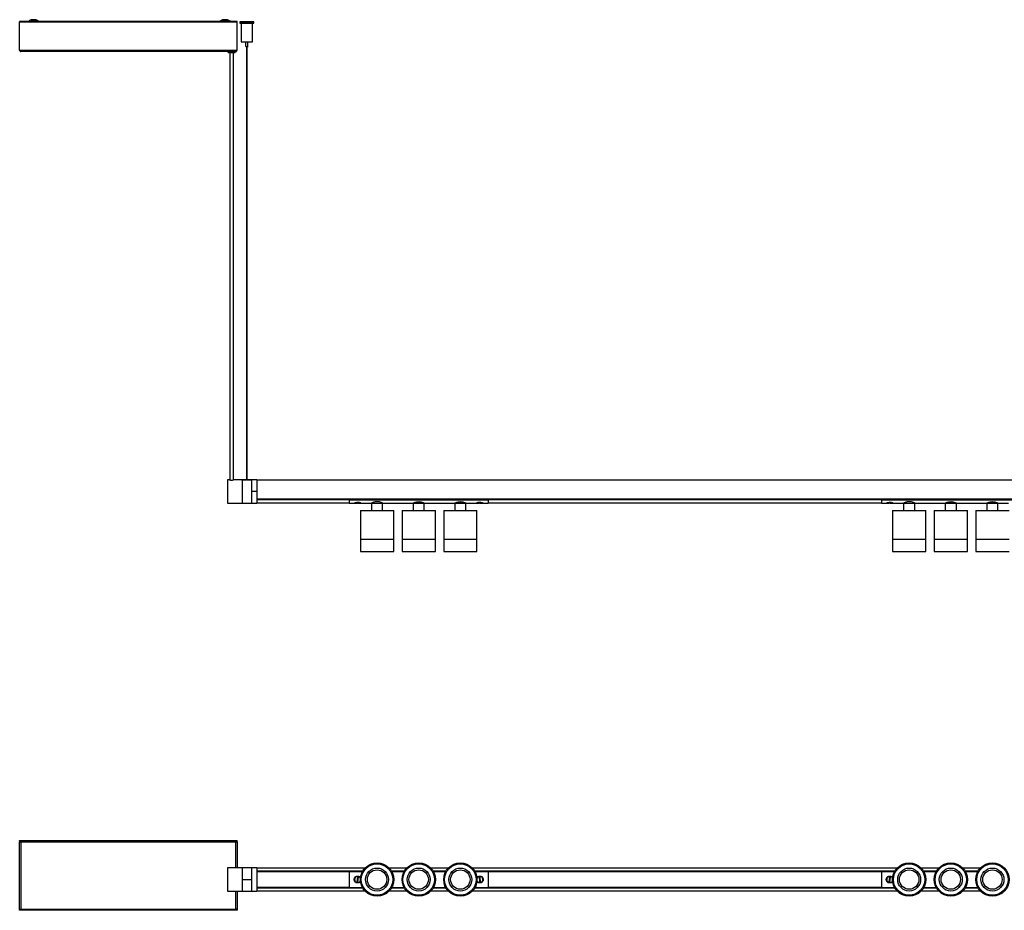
# Model space of a CAD drawing. Header units: millimetres. Extents: x 451 to 2617, y 609 to 1571.
# Tile 1 of 2: x 451 to 1515, y 609 to 1571. Entities that reach past the tile are written whole.
import ezdxf

# ---------------------------------------------------------------- set-up
doc = ezdxf.new("R2010")
doc.units = ezdxf.units.MM

msp = doc.modelspace()

# ---------------------------------------------------------------- linework, layer by layer
at = {"color": 7, "linetype": 'Continuous', "lineweight": 25}
for p, q in [((451.5, 1569.3), (450.7, 1569.3)), ((450.7, 1569.3), (450.7, 1568.7)), ((450.7, 1569.3), (450.7, 1569.3)), ((460.3, 1569.3), (450.7, 1569.3)), ((460.3, 1569.3), (450.7, 1569.3)), ((450.7, 1569.3), (450.7, 1569.3)), ((450.7, 1538.1), (450.7, 1568.7)), ((450.7, 1568.7), (685.7, 1568.7)), ((450.7, 1568.7), (685.7, 1568.7)), ((450.7, 1568.7), (450.7, 1568.7)), ((451.5, 1568.7), (450.7, 1568.7)), ((450.7, 1568.7), (450.7, 1568.7)), ((451.5, 1569.3), (451.5, 1568.7)), ((451.5, 1568.7), (451.5, 1568.7)), ((453.7, 1568.7), (453.7, 1569.1)), ((455.7, 1569.1), (453.7, 1569.1)), ((455.7, 1569.1), (460, 1569.1)), ((458.9, 1568.8), (458.9, 1568.8)), ((667, 1569.3), (471.2, 1569.3)), ((667, 1569.3), (471.2, 1569.3)), ((471.5, 1569.1), (519.2, 1569.1)), ((519.2, 1569.1), (519.2, 1569.1)), ((519.2, 1569.1), (519.7, 1569.1)), ((519.7, 1569.1), (519.7, 1569.1)), ((539.7, 1569.1), (519.7, 1569.1)), ((539.7, 1569.1), (539.7, 1569.1)), ((539.7, 1569.1), (540.2, 1569.1)), ((540.2, 1569.1), (540.2, 1569.1)), ((540.2, 1569.1), (666.5, 1569.1)), ((665.9, 1569), (665.9, 1569)), ((665.9, 1569), (665.9, 1569)), ((685.7, 1569.3), (678.5, 1569.3)), ((685.7, 1569.3), (678.5, 1569.3)), ((679, 1569.1), (680.7, 1569.1)), ((679.5, 1569), (679.5, 1569)), ((682.7, 1569.1), (680.7, 1569.1)), ((682.7, 1569.1), (682.7, 1568.7)), ((684.9, 1569.3), (685.7, 1569.3)), ((684.9, 1568.7), (684.9, 1569.3)), ((684.9, 1568.7), (684.9, 1568.7)), ((684.9, 1568.7), (685.7, 1568.7)), ((685.7, 1568.7), (685.7, 1569.3)), ((685.7, 1569.3), (685.7, 1569.3)), ((685.7, 1569.3), (685.7, 1569.3)), ((685.7, 1538.1), (685.7, 1568.7)), ((685.7, 1568.7), (685.7, 1568.7)), ((685.7, 1568.7), (685.7, 1568.7)), ((688.7, 1568.8), (688.7, 1567.3)), ((690.2, 1567.2), (690.2, 1547.2)), ((695.7, 1568.8), (695.7, 1568.8)), ((696.7, 1568.8), (696.7, 1568.8)), ((700.5, 1567.2), (700.5, 1567.3)), ((702.2, 1547.2), (702.2, 1567.2)), ((703.7, 1567.3), (703.7, 1568.8)), ((694.9, 1547.2), (694.9, 1542.2)), ((697.4, 1542.2), (697.4, 1547.2)), ((450.7, 1538.1), (685.7, 1538.1)), ((684.3, 1536.7), (452.1, 1536.7)), ((675.7, 1536.7), (675.7, 1536.5)), ((677.7, 1535.5), (677.7, 1073.8)), ((681.7, 1073.8), (681.7, 1535.5)), ((683.7, 1536.5), (683.7, 1536.7)), ((695.7, 1542.2), (695.7, 1073.8)), ((696.7, 1073.8), (696.7, 1542.2)), ((677.5, 1073.8), (675.2, 1073.8)), ((675.2, 1073.8), (675.2, 1048.8)), ((691.1, 1073.8), (682, 1073.8)), ((691.9, 1073.8), (691.1, 1073.8)), ((691.1, 1073.8), (691.1, 1048.8)), ((691.1, 1073.8), (691.1, 1048.8)), ((691.1, 1073.8), (691.8, 1073.8)), ((691.1, 1073.8), (691.1, 1073.8)), ((691.8, 1073.8), (691.8, 1073.8)), ((691.8, 1073.8), (691.8, 1073.8)), ((699.7, 1073.8), (692.5, 1073.8)), ((692.5, 1073.8), (695.7, 1073.8)), ((692.5, 1073.8), (692.5, 1073.8)), ((696.7, 1073.8), (699.7, 1073.8)), ((699.6, 1073.8), (699.7, 1073.8)), ((701.1, 1073.8), (700.3, 1073.8)), ((700.4, 1073.8), (700.4, 1073.8)), ((700.4, 1073.8), (701.1, 1073.8)), ((700.4, 1073.8), (700.4, 1073.8)), ((706.9, 1073.8), (701.1, 1073.8)), ((701.1, 1073.8), (701.1, 1048.8)), ((701.1, 1073.8), (701.1, 1073.8)), ((701.1, 1073.8), (701.1, 1061.3)), ((706.9, 1073.8), (706.9, 1061.3)), ((2206.9, 1073.6), (706.9, 1073.6)), ((706.9, 1061.3), (701.1, 1061.3)), ((701.1, 1061.3), (701.1, 1048.8)), ((706.9, 1061.3), (706.9, 1048.8)), ((675.2, 1048.8), (691.1, 1048.8)), ((691.1, 1048.8), (701.1, 1048.8)), ((701.1, 1048.8), (706.9, 1048.8)), ((706.9, 1053.1), (2206.9, 1053.1)), ((2206.9, 1053.1), (706.9, 1053.1)), ((706.9, 1052.8), (806.9, 1052.8)), ((806.9, 1052.5), (706.9, 1052.5)), ((706.9, 1049.1), (806.9, 1049.1)), ((806.9, 1052.3), (806.9, 1053.1)), ((806.9, 1053.1), (956.9, 1053.1)), ((806.9, 1053.1), (806.9, 1053.1)), ((806.9, 1053.1), (808.4, 1053.1)), ((806.9, 1052.3), (956.9, 1052.3)), ((806.9, 1052.3), (806.9, 1048.8)), ((806.9, 1048.8), (812.2, 1048.8)), ((808.4, 1053.1), (808.4, 1053.1)), ((809.9, 1053.1), (809.9, 1053.1)), ((812.5, 1053.1), (812.5, 1053.1)), ((812.7, 1048.9), (815.4, 1048.9)), ((813.8, 1053.1), (813.8, 1053.1)), ((816.7, 1049.2), (815.7, 1049.2)), ((816.4, 1048.9), (819.2, 1048.9)), ((818.5, 1053.1), (940.4, 1053.1)), ((818.5, 1053.1), (818.5, 1053.1)), ((819.6, 1048.8), (830.9, 1048.8)), ((830.9, 1048.8), (830.9, 1040.8)), ((830.9, 1048.8), (842.9, 1048.8)), ((830.9, 1048.8), (842.9, 1048.8)), ((842.9, 1040.8), (842.9, 1048.8)), ((842.9, 1048.8), (875.9, 1048.8)), ((875.9, 1048.8), (875.9, 1040.8)), ((875.9, 1048.8), (887.9, 1048.8)), ((887.9, 1048.8), (875.9, 1048.8)), ((887.9, 1040.8), (887.9, 1048.8)), ((887.9, 1048.8), (920.9, 1048.8)), ((920.9, 1048.8), (920.9, 1040.8)), ((920.9, 1048.8), (926.8, 1048.8)), ((932.9, 1048.8), (920.9, 1048.8)), ((926.8, 1048.8), (932.9, 1048.8)), ((932.9, 1040.8), (932.9, 1048.8)), ((932.9, 1048.8), (944.2, 1048.8)), ((940.4, 1053.1), (940.4, 1053.1)), ((942.5, 1053.1), (942.5, 1053.1)), ((943.2, 1053.1), (943.2, 1053.1)), ((944.5, 1053.1), (944.5, 1053.1)), ((944.7, 1048.9), (947.4, 1048.9)), ((945.2, 1053.1), (945.3, 1053.1)), ((948.2, 1049.2), (947.2, 1049.2)), ((948.4, 1048.9), (951.1, 1048.9)), ((950.5, 1053.1), (956.9, 1053.1)), ((950.5, 1053.1), (950.5, 1053.1)), ((951.6, 1048.8), (956.9, 1048.8)), ((956.9, 1052.3), (956.9, 1053.1)), ((956.9, 1053.1), (956.9, 1053.1)), ((956.9, 1052.8), (1381.9, 1052.8)), ((1381.9, 1052.5), (956.9, 1052.5)), ((956.9, 1052.3), (956.9, 1048.8)), ((956.9, 1049.1), (1381.9, 1049.1)), ((1381.9, 1052.3), (1381.9, 1053.1)), ((1381.9, 1053.1), (1531.9, 1053.1)), ((1381.9, 1053.1), (1381.9, 1053.1)), ((1381.9, 1053.1), (1383.4, 1053.1)), ((1381.9, 1052.3), (1531.9, 1052.3)), ((1381.9, 1052.3), (1381.9, 1048.8)), ((1381.9, 1048.8), (1387.2, 1048.8)), ((1383.4, 1053.1), (1383.4, 1053.1)), ((1387.7, 1048.9), (1390.4, 1048.9)), ((1391.7, 1049.2), (1390.7, 1049.2)), ((1391.4, 1048.9), (1394.2, 1048.9)), ((1393.5, 1053.1), (1515.4, 1053.1)), ((1393.5, 1053.1), (1393.5, 1053.1)), ((1394.6, 1048.8), (1405.9, 1048.8)), ((1405.9, 1048.8), (1405.9, 1040.8)), ((1405.9, 1048.8), (1417.9, 1048.8)), ((1405.9, 1048.8), (1417.9, 1048.8)), ((1417.9, 1040.8), (1417.9, 1048.8)), ((1417.9, 1048.8), (1450.9, 1048.8)), ((1450.9, 1048.8), (1450.9, 1040.8)), ((1450.9, 1048.8), (1462.9, 1048.8)), ((1462.9, 1048.8), (1450.9, 1048.8)), ((1462.9, 1040.8), (1462.9, 1048.8)), ((1462.9, 1048.8), (1495.9, 1048.8)), ((1495.9, 1048.8), (1495.9, 1040.8)), ((1495.9, 1048.8), (1501.8, 1048.8)), ((1507.9, 1048.8), (1495.9, 1048.8)), ((1501.8, 1048.8), (1507.9, 1048.8)), ((1507.9, 1040.8), (1507.9, 1048.8)), ((1507.9, 1048.8), (1519.2, 1048.8)), ((818.9, 1040.8), (818.9, 1010)), ((818.9, 1040.8), (854.9, 1040.8)), ((854.9, 1010), (854.9, 1040.8)), ((863.9, 1040.8), (863.9, 1010)), ((863.9, 1040.8), (899.9, 1040.8)), ((899.9, 1010), (899.9, 1040.8)), ((908.9, 1040.8), (908.9, 1010)), ((908.9, 1040.8), (926.5, 1040.8)), ((926.5, 1040.8), (944.9, 1040.8)), ((944.9, 1010), (944.9, 1040.8)), ((1393.9, 1040.8), (1393.9, 1010)), ((1393.9, 1040.8), (1429.9, 1040.8)), ((1429.9, 1010), (1429.9, 1040.8)), ((1438.9, 1040.8), (1438.9, 1010)), ((1438.9, 1040.8), (1474.9, 1040.8)), ((1474.9, 1010), (1474.9, 1040.8)), ((1483.9, 1040.8), (1483.9, 1010)), ((1483.9, 1040.8), (1501.5, 1040.8)), ((1501.5, 1040.8), (1519.9, 1040.8)), ((818.9, 1010), (818.9, 996.5)), ((818.9, 1010), (854.9, 1010)), ((818.9, 1010), (854.9, 1010)), ((854.9, 996.5), (854.9, 1010)), ((863.9, 1010), (863.9, 996.5)), ((863.9, 1010), (881.8, 1010)), ((863.9, 1010), (899.9, 1010)), ((881.8, 1010), (899.9, 1010)), ((899.9, 996.5), (899.9, 1010)), ((908.9, 1010), (908.9, 996.5)), ((908.9, 1010), (944.9, 1010)), ((908.9, 1010), (926.5, 1010)), ((926.5, 1010), (944.9, 1010)), ((944.9, 996.5), (944.9, 1010)), ((1393.9, 1010), (1393.9, 996.5)), ((1393.9, 1010), (1429.9, 1010)), ((1393.9, 1010), (1429.9, 1010)), ((1429.9, 996.5), (1429.9, 1010)), ((1438.9, 1010), (1438.9, 996.5)), ((1438.9, 1010), (1456.8, 1010)), ((1438.9, 1010), (1474.9, 1010)), ((1456.8, 1010), (1474.9, 1010)), ((1474.9, 996.5), (1474.9, 1010)), ((1483.9, 1010), (1483.9, 996.5)), ((1483.9, 1010), (1519.9, 1010)), ((1483.9, 1010), (1501.5, 1010)), ((1501.5, 1010), (1519.9, 1010)), ((818.9, 996.5), (854.9, 996.5)), ((863.9, 996.5), (881.8, 996.5)), ((881.8, 996.5), (899.9, 996.5)), ((908.9, 996.5), (944.9, 996.5)), ((1393.9, 996.5), (1429.9, 996.5)), ((1438.9, 996.5), (1456.8, 996.5)), ((1456.8, 996.5), (1474.9, 996.5)), ((1483.9, 996.5), (1519.9, 996.5)), ((450.7, 683.9), (450.7, 684.1)), ((450.7, 684.1), (685.7, 684.1)), ((450.7, 683.9), (450.7, 683.1)), ((450.7, 683.9), (685.7, 683.9)), ((450.7, 609.8), (450.7, 683)), ((451.2, 683), (450.7, 683)), ((684.3, 682.4), (452.1, 682.4)), ((452.1, 682.4), (452.1, 610.2)), ((684.3, 682.4), (684.3, 682.4)), ((684.3, 654.6), (684.3, 682.4)), ((685.2, 683), (685.7, 683)), ((685.7, 683.9), (685.7, 684.1)), ((685.7, 683.1), (685.7, 683.9)), ((685.7, 683), (685.7, 654.6)), ((691.1, 654.6), (675.2, 654.6)), ((675.2, 654.6), (675.2, 629.6)), ((701.1, 654.6), (691.1, 654.6)), ((691.1, 654.6), (691.1, 629.6)), ((691.1, 654.6), (691.1, 641.6)), ((701.1, 654.6), (701.1, 641.6)), ((706.9, 654.6), (701.1, 654.6)), ((701.1, 654.6), (701.1, 629.6)), ((706.9, 654.6), (706.9, 629.6)), ((823.7, 654.4), (706.9, 654.4)), ((706.9, 651.2), (821.4, 651.2)), ((706.9, 651.1), (821.3, 651.1)), ((821.3, 651.1), (706.9, 651.1)), ((821.2, 650.9), (706.9, 650.9)), ((706.9, 650.7), (806.9, 650.7)), ((806.9, 650.5), (706.9, 650.5)), ((806.9, 650.7), (821.1, 650.7)), ((806.9, 650.7), (806.9, 633.5)), ((868.7, 654.4), (850.1, 654.4)), ((852.5, 651.2), (866.4, 651.2)), ((852.5, 651.1), (866.3, 651.1)), ((866.3, 651.1), (852.5, 651.1)), ((866.2, 650.9), (852.7, 650.9)), ((852.7, 650.7), (866.1, 650.7)), ((913.7, 654.4), (895.1, 654.4)), ((897.5, 651.2), (911.4, 651.2)), ((897.5, 651.1), (911.3, 651.1)), ((911.3, 651.1), (897.5, 651.1)), ((911.2, 650.9), (897.7, 650.9)), ((897.7, 650.7), (911.1, 650.7)), ((1398.7, 654.4), (940.1, 654.4)), ((942.5, 651.2), (1396.4, 651.2)), ((942.5, 651.1), (1396.3, 651.1)), ((1396.3, 651.1), (942.5, 651.1)), ((1396.2, 650.9), (942.7, 650.9)), ((942.7, 650.7), (956.9, 650.7)), ((956.9, 650.7), (1381.9, 650.7)), ((956.9, 650.7), (956.9, 633.5)), ((1381.9, 650.5), (956.9, 650.5)), ((1381.9, 650.7), (1396.1, 650.7)), ((1381.9, 650.7), (1381.9, 633.5)), ((1443.7, 654.4), (1425.1, 654.4)), ((1427.5, 651.2), (1441.4, 651.2)), ((1427.5, 651.1), (1441.3, 651.1)), ((1441.3, 651.1), (1427.5, 651.1)), ((1441.2, 650.9), (1427.7, 650.9)), ((1427.7, 650.7), (1441.1, 650.7)), ((1488.7, 654.4), (1470.1, 654.4)), ((1472.5, 651.2), (1486.4, 651.2)), ((1472.5, 651.1), (1486.3, 651.1)), ((1486.3, 651.1), (1472.5, 651.1)), ((1486.2, 650.9), (1472.7, 650.9)), ((1472.7, 650.7), (1486.1, 650.7)), ((701.1, 641.6), (691.1, 641.6)), ((691.1, 641.6), (691.1, 629.6)), ((701.1, 641.6), (701.1, 640.2)), ((813.4, 639.7), (813.3, 639.6)), ((814, 645.2), (814.1, 645)), ((815.7, 644.7), (815.1, 639.7)), ((815.1, 639.7), (816.1, 639.6)), ((816.7, 644.5), (815.7, 644.7)), ((816.1, 639.6), (816.7, 644.5)), ((817.8, 639.2), (817.9, 639)), ((818.6, 644.7), (818.4, 644.5)), ((945.5, 644.6), (945.3, 644.7)), ((945.9, 639.1), (946.1, 639.2)), ((948.2, 644.7), (947.2, 644.6)), ((947.2, 644.6), (947.7, 639.6)), ((947.7, 639.6), (948.7, 639.7)), ((948.7, 639.7), (948.2, 644.7)), ((949.8, 645), (949.9, 645.2)), ((950.5, 639.6), (950.4, 639.7)), ((1390.7, 644.7), (1390.1, 639.7)), ((1390.1, 639.7), (1391.1, 639.6)), ((1391.7, 644.5), (1390.7, 644.7)), ((1391.1, 639.6), (1391.7, 644.5)), ((675.2, 629.6), (691.1, 629.6)), ((684.3, 610.2), (684.3, 629.6)), ((685.7, 629.6), (685.7, 609.8)), ((691.1, 629.6), (701.1, 629.6)), ((701.1, 629.6), (706.9, 629.6)), ((706.9, 633.7), (806.9, 633.7)), ((806.9, 633.6), (706.9, 633.6)), ((706.9, 633.4), (821.2, 633.4)), ((706.9, 633.2), (821.3, 633.2)), ((821.3, 633.2), (706.9, 633.2)), ((821.4, 633), (706.9, 633)), ((706.9, 629.9), (823.7, 629.9)), ((806.9, 633.5), (821.1, 633.5)), ((850.1, 629.9), (868.7, 629.9)), ((852.5, 633.2), (866.3, 633.2)), ((866.3, 633.2), (852.5, 633.2)), ((866.4, 633), (852.5, 633)), ((852.7, 633.5), (866.1, 633.5)), ((852.7, 633.4), (866.2, 633.4)), ((895.1, 629.9), (913.7, 629.9)), ((897.5, 633.2), (911.3, 633.2)), ((911.3, 633.2), (897.5, 633.2)), ((911.4, 633), (897.5, 633)), ((897.7, 633.5), (911.1, 633.5)), ((897.7, 633.4), (911.2, 633.4)), ((940.1, 629.9), (1398.7, 629.9)), ((942.5, 633.2), (1396.3, 633.2)), ((1396.3, 633.2), (942.5, 633.2)), ((1396.4, 633), (942.5, 633)), ((942.7, 633.5), (956.9, 633.5)), ((942.7, 633.4), (1396.2, 633.4)), ((956.9, 633.7), (1381.9, 633.7)), ((1381.9, 633.6), (956.9, 633.6)), ((1381.9, 633.5), (1396.1, 633.5)), ((1425.1, 629.9), (1443.7, 629.9)), ((1427.5, 633.2), (1441.3, 633.2)), ((1441.3, 633.2), (1427.5, 633.2)), ((1441.4, 633), (1427.5, 633)), ((1427.7, 633.5), (1441.1, 633.5)), ((1427.7, 633.4), (1441.2, 633.4)), ((1470.1, 629.9), (1488.7, 629.9)), ((1472.5, 633.2), (1486.3, 633.2)), ((1486.3, 633.2), (1472.5, 633.2)), ((1486.4, 633), (1472.5, 633)), ((1472.7, 633.5), (1486.1, 633.5)), ((1472.7, 633.4), (1486.2, 633.4)), ((451.2, 609.8), (450.7, 609.8)), ((450.7, 608.9), (450.7, 609.7)), ((685.7, 608.9), (450.7, 608.9)), ((452.1, 610.2), (684.3, 610.2)), ((685.2, 609.8), (685.7, 609.8)), ((685.7, 609.7), (685.7, 608.9))]:
    msp.add_line(p, q, dxfattribs=at)
at = {"color": 7, "linetype": 'Continuous', "lineweight": 25, "flags": 128}
for points in [[(471.2, 1569.3), (471.2, 1569.3), (471, 1569.3), (470.5, 1569.3), (469.6, 1569.2), (468.5, 1569.2), (467.2, 1569.2), (465.7, 1569.2), (464.3, 1569.2), (463, 1569.2), (461.8, 1569.2), (461, 1569.3), (460.4, 1569.3), (460.2, 1569.3), (460.2, 1569.3)], [(463, 1570.9), (463.2, 1570.9), (463.7, 1570.9), (464.5, 1570.9), (465.5, 1570.9), (466.5, 1570.9), (467.4, 1570.9), (468.1, 1570.9), (468.4, 1570.9), (468.4, 1570.9), (468.1, 1570.8), (467.4, 1570.8), (466.5, 1570.8), (465.5, 1570.8), (464.5, 1570.8), (463.7, 1570.8), (463.2, 1570.8), (463, 1570.9)], [(479.3, 1569), (479.5, 1569), (479.9, 1569), (480.6, 1569.1), (481.4, 1569.1), (482.2, 1569.1), (482.9, 1569), (483.4, 1569), (483.6, 1569), (483.4, 1569), (482.9, 1569), (482.2, 1569), (481.4, 1569), (480.6, 1569), (479.9, 1569), (479.5, 1569), (479.3, 1569)], [(499.3, 1569), (499.5, 1569), (499.9, 1569), (500.6, 1569), (501.4, 1569), (502.2, 1569), (502.9, 1569), (503.4, 1569), (503.6, 1569), (503.4, 1569), (502.9, 1568.9), (502.2, 1568.9), (501.4, 1568.9), (500.6, 1568.9), (499.9, 1568.9), (499.5, 1569), (499.3, 1569)], [(667.8, 1569.5), (667.4, 1569.5), (667.2, 1569.5)], [(678.2, 1569.1), (678.2, 1569.1), (678, 1569.1), (677.5, 1569), (676.6, 1569), (675.5, 1569), (674.2, 1569), (672.7, 1569), (671.3, 1569), (670, 1569), (668.8, 1569), (668, 1569), (667.4, 1569.1), (667.2, 1569.1)], [(670, 1571.1), (670.2, 1571.1), (670.7, 1571.1), (671.5, 1571.1), (672.5, 1571.1), (673.5, 1571.1), (674.4, 1571.1), (675.1, 1571.1), (675.4, 1571.1), (675.4, 1571.1), (675.1, 1571.1), (674.4, 1571.1), (673.5, 1571.1), (672.5, 1571.1), (671.5, 1571.1), (670.7, 1571.1), (670.2, 1571.1), (670, 1571.1)], [(670, 1570.6), (670.2, 1570.6), (670.7, 1570.6), (671.5, 1570.7), (672.5, 1570.7), (673.5, 1570.7), (674.4, 1570.7), (675.1, 1570.6), (675.4, 1570.6), (675.4, 1570.6), (675.1, 1570.6), (674.4, 1570.6), (673.5, 1570.6), (672.5, 1570.6), (671.5, 1570.6), (670.7, 1570.6), (670.2, 1570.6), (670, 1570.6)], [(678.2, 1569.5), (678.2, 1569.5), (678, 1569.5), (677.7, 1569.5)], [(696.2, 1568.7), (694.6, 1568.7), (693.1, 1568.7), (691.7, 1568.8), (690.5, 1568.8), (689.6, 1568.8), (689, 1568.8), (688.7, 1568.8), (688.8, 1568.8), (689.2, 1568.8), (690, 1568.8), (691, 1568.9), (692.3, 1568.9), (693.8, 1568.9), (695.4, 1568.9), (697, 1568.9), (698.6, 1568.9), (700, 1568.9), (701.3, 1568.9), (702.4, 1568.8), (703.2, 1568.8), (703.6, 1568.8), (703.7, 1568.8), (703.4, 1568.8), (702.8, 1568.8), (701.9, 1568.8), (700.7, 1568.8), (699.4, 1568.7), (697.8, 1568.7), (696.2, 1568.7)], [(691.9, 1567.2), (691, 1567.2), (690.4, 1567.2), (690.2, 1567.2), (690.4, 1567.2), (690.9, 1567.2), (691.7, 1567.2), (692.9, 1567.2), (694.2, 1567.2), (695.7, 1567.2), (697.2, 1567.2)], [(691.9, 1567.2), (691.8, 1567.2), (691.7, 1567.2), (691.8, 1567.2)], [(696.2, 1568.8), (695.2, 1568.8), (694.4, 1568.8), (693.9, 1568.8), (693.7, 1568.8), (693.9, 1568.8), (694.4, 1568.8), (695.2, 1568.8), (696.2, 1568.8), (697.1, 1568.8), (698, 1568.8), (698.5, 1568.8), (698.7, 1568.8), (698.5, 1568.8), (698, 1568.8), (697.2, 1568.8), (696.2, 1568.8)], [(696.6, 1568.8), (696.7, 1568.8), (696.7, 1568.8), (696.6, 1568.8), (696.5, 1568.8), (696.3, 1568.8), (696.1, 1568.8), (695.9, 1568.8), (695.8, 1568.8), (695.7, 1568.8), (695.7, 1568.8), (695.8, 1568.8), (695.9, 1568.8), (696.1, 1568.8), (696.3, 1568.8), (696.4, 1568.8), (696.6, 1568.8)], [(697.2, 1567.2), (698.6, 1567.2), (699.9, 1567.2), (701, 1567.2), (701.7, 1567.2), (702.1, 1567.2), (702.2, 1567.2), (701.8, 1567.2), (701.1, 1567.2), (700.5, 1567.2)], [(814.1, 1053.1), (814.1, 1053.1), (814.1, 1053.1)], [(816.1, 1049.2), (816.2, 1049.1), (816.3, 1049), (816.3, 1048.9), (816.4, 1048.9), (816.5, 1048.9), (816.6, 1049), (816.7, 1049.1), (816.7, 1049.2)], [(818.4, 1053.1), (818.4, 1053.1), (818.4, 1053.1)], [(945.5, 1053.1), (945.5, 1053.1), (945.4, 1053.1)], [(947.2, 1049.2), (947.2, 1049.1), (947.3, 1049), (947.4, 1048.9), (947.4, 1048.9), (947.5, 1048.9), (947.6, 1049), (947.6, 1049.1), (947.7, 1049.2)], [(949.8, 1053.1), (949.8, 1053.1), (949.8, 1053.1)], [(1391.1, 1049.1), (1391.2, 1049.1), (1391.3, 1049), (1391.3, 1048.9), (1391.4, 1048.9), (1391.5, 1048.9), (1391.6, 1049), (1391.7, 1049.1), (1391.7, 1049.2)]]:
    msp.add_lwpolyline(points, dxfattribs=at)
at = {"color": 7, "linetype": 'Continuous', "lineweight": 25}
for centre, radius in [((836.9, 642.1), 18), ((881.9, 642.1), 18), ((926.9, 642.1), 18), ((1411.9, 642.1), 18), ((1456.9, 642.1), 18), ((1501.9, 642.1), 18), ((836.9, 642.1), 17), ((836.9, 642.1), 12.4), ((836.9, 642.1), 10.5), ((881.9, 642.1), 17), ((881.9, 642.1), 12.4), ((881.9, 642.1), 10.5), ((926.9, 642.1), 17), ((926.9, 642.1), 12.4), ((926.9, 642.1), 10.5), ((1411.9, 642.1), 17), ((1411.9, 642.1), 12.4), ((1411.9, 642.1), 10.5), ((1456.9, 642.1), 17), ((1456.9, 642.1), 12.4), ((1456.9, 642.1), 10.5), ((1501.9, 642.1), 17), ((1501.9, 642.1), 12.4), ((1501.9, 642.1), 10.5)]:
    msp.add_circle(centre, radius, dxfattribs=at)
for centre, radius, start, end in [((460.9, 1520.8), 48, 90.0091, 92.2991), ((465.7, 1837.1), 268.3, 268.5608, 271.4637), ((465.7, 1562.8), 8.5, 108.7903, 130.3649), ((465.7, 1562.8), 8.5, 49.6351, 71.2097), ((470.8, 1533.9), 34.9, 87.2285, 90.4748), ((667.2, 1544.1), 24.9, 89.9473, 92.9078), ((667.1, 1592.1), 23.1, 267.118, 269.844), ((672.7, 1563), 8.5, 108.7903, 130.3649), ((672.7, 1562.6), 8.5, 108.7903, 130.3649), ((672.7, 1563), 8.5, 49.6351, 71.2097), ((672.7, 1562.6), 8.5, 49.6351, 71.2097), ((678.2, 1543.7), 25.4, 87.1008, 90.0128), ((678.6, 1583.8), 14.8, 269.4245, 273.6364), ((694.1, 1756.8), 189.6, 268.3581, 270.6285), ((698.3, 1755.5), 188.2, 269.3688, 271.648), ((695.4, 1781), 233.8, 268.7127, 270.4309), ((698.4, 1669.9), 122.7, 269.437, 271.7664), ((679.7, 1703.7), 167.2, 268.6295, 271.3705), ((696.2, 1591.6), 49.4, 268.5506, 271.4494), ((679.7, 1084.1), 10.5, 257.7632, 282.3211), ((815.4, 1049.3), 0.413, 281.3926, 338.316), ((948.5, 1049.3), 0.38, 197.782, 256.005), ((1390.4, 1049.3), 0.413, 281.3926, 338.316), ((813, 640), 0.2, 353.0493, 14.187), ((813.5, 644.9), 0.2, 310.7574, 353.0493), ((818.3, 639.4), 0.2, 130.7574, 173.0493), ((818.9, 644.2), 0.2, 173.0493, 215.3412), ((945, 644.3), 0.2, 323.904, 6.1959), ((945.5, 639.4), 0.2, 6.1959, 48.4878), ((950.3, 644.9), 0.2, 186.1959, 207.3336), ((950.9, 640), 0.2, 143.904, 186.1959)]:
    msp.add_arc(centre, radius, start, end, dxfattribs=at)
for points, knots in [([(460.2, 1569.3), (460.1, 1569.2), (460, 1569.1), (459.7, 1569), (459.5, 1568.9), (459.3, 1568.9), (459.3, 1568.8)], [0, 0, 0, 0, 0.202818, 0.570148, 0.857277, 1, 1, 1, 1]), ([(472.1, 1568.9), (472.1, 1568.9), (471.8, 1568.9), (471.5, 1569.1), (471.3, 1569.3), (471.2, 1569.3)], [0, 0, 0, 0, 0.165386, 0.727813, 1, 1, 1, 1]), ([(667.2, 1569.5), (667.2, 1569.5), (667.1, 1569.4), (666.8, 1569.2), (666.5, 1569.1), (666.4, 1569.1), (666.3, 1569.1), (666.3, 1569.1)], [0, 0, 0, 0, 0.073744, 0.466679, 0.783261, 0.99868, 1, 1, 1, 1]), ([(667.2, 1569.1), (667.1, 1569), (667, 1568.9), (666.8, 1568.8), (666.6, 1568.7), (666.5, 1568.7)], [0, 0, 0, 0, 0.268788, 0.755598, 1, 1, 1, 1]), ([(679.1, 1569.1), (679.1, 1569.1), (678.9, 1569.1), (678.5, 1569.3), (678.3, 1569.5), (678.2, 1569.6)], [0, 0, 0, 0, 0.160799, 0.711186, 1, 1, 1, 1]), ([(678.9, 1568.7), (678.8, 1568.7), (678.5, 1568.8), (678.3, 1569), (678.2, 1569.1)], [0, 0, 0, 0, 0.662326, 1, 1, 1, 1]), ([(698.9, 1567.2), (698.5, 1567.2), (697.6, 1567.2), (696, 1567.2), (694.4, 1567.2), (693, 1567.2), (692.1, 1567.2), (691.9, 1567.2), (691.8, 1567.2)], [0, 0, 0, 0, 0.143462, 0.320208, 0.496409, 0.6696, 0.840454, 1, 1, 1, 1]), ([(701.1, 1567.2), (701.1, 1567.2), (701, 1567.2), (700.9, 1567.2), (700.5, 1567.2), (700.1, 1567.2), (699.6, 1567.2), (699.2, 1567.2), (699, 1567.2), (698.9, 1567.2)], [0, 0, 0, 0, 0.063209, 0.189745, 0.401364, 0.612982, 0.804177, 0.901799, 1, 1, 1, 1]), ([(700.5, 1567.2), (700.7, 1567.2), (701.2, 1567.2), (701.2, 1567.2), (701.1, 1567.2), (701.1, 1567.2)], [0, 0, 0, 0, 0.440134, 0.910229, 1, 1, 1, 1]), ([(450.7, 1538.1), (450.8, 1537.9), (451.1, 1537.5), (451.4, 1537.1), (451.8, 1536.7), (452, 1536.7), (452.1, 1536.7)], [0, 0, 0, 0, 0.254679, 0.509571, 0.764463, 1, 1, 1, 1]), ([(675.7, 1536.5), (675.7, 1536.5), (675.7, 1536.3), (675.8, 1536.1), (676, 1535.8), (676.2, 1535.7), (676.3, 1535.6), (676.5, 1535.5), (676.6, 1535.5), (676.6, 1535.5), (676.7, 1535.5), (676.8, 1535.5), (676.9, 1535.5), (677.4, 1535.5), (678, 1535.5), (678.5, 1535.5), (678.6, 1535.5)], [0, 0, 0, 0, 0.029982, 0.100221, 0.156727, 0.204426, 0.244404, 0.276048, 0.296934, 0.31257, 0.332576, 0.372043, 0.513536, 0.707305, 0.911413, 1, 1, 1, 1]), ([(678.6, 1535.5), (678.8, 1535.5), (679.2, 1535.5), (680.1, 1535.5), (681, 1535.5), (681.9, 1535.5), (682.5, 1535.5), (682.7, 1535.5), (682.8, 1535.5), (682.9, 1535.5), (683, 1535.6), (683.3, 1535.6), (683.5, 1535.8), (683.7, 1536.1), (683.7, 1536.4), (683.7, 1536.5)], [0, 0, 0, 0, 0.076431, 0.212263, 0.34807, 0.483971, 0.620236, 0.758447, 0.791286, 0.805869, 0.823351, 0.857061, 0.903336, 0.951133, 1, 1, 1, 1]), ([(692.5, 1073.8), (692.4, 1073.8), (692.2, 1073.8), (692, 1073.8), (691.8, 1073.8), (691.8, 1073.8), (691.8, 1073.8), (691.8, 1073.8)], [0, 0, 0, 0, 0.3415483, 0.5874747, 0.7629782, 0.9002508, 1, 1, 1, 1]), ([(691.8, 1073.8), (691.8, 1073.8), (691.8, 1073.8), (691.9, 1073.8), (692, 1073.8), (692.2, 1073.8), (692.4, 1073.8), (692.5, 1073.8)], [0, 0, 0, 0, 0.13618, 0.271611, 0.469173, 0.748087, 1, 1, 1, 1]), ([(700.4, 1073.8), (700.4, 1073.8), (700.4, 1073.8), (700.3, 1073.8), (700.1, 1073.8), (699.9, 1073.8), (699.8, 1073.8), (699.7, 1073.8)], [0, 0, 0, 0, 0.13618, 0.271611, 0.469173, 0.748087, 1, 1, 1, 1]), ([(699.7, 1073.8), (699.8, 1073.8), (700, 1073.8), (700.2, 1073.8), (700.3, 1073.8), (700.4, 1073.8), (700.4, 1073.8), (700.4, 1073.8)], [0, 0, 0, 0, 0.341548, 0.587475, 0.762978, 0.900251, 1, 1, 1, 1]), ([(812.2, 1048.8), (812.2, 1048.8), (812.3, 1048.9), (812.9, 1049), (813.8, 1049.2), (815, 1049.4), (816.3, 1049.4), (817.5, 1049.3), (818.5, 1049.1), (819.3, 1049), (819.7, 1048.8), (819.6, 1048.8), (819.6, 1048.8)], [0, 0, 0, 0, 0.104171, 0.20824, 0.315012, 0.424139, 0.530179, 0.632423, 0.736104, 0.844106, 0.952783, 1, 1, 1, 1]), ([(817.8, 1049.3), (817.6, 1049.3), (817.1, 1049.4), (816.2, 1049.4), (815.1, 1049.3), (814.1, 1049.2), (813.3, 1049), (812.8, 1048.9), (812.8, 1048.9), (812.7, 1048.9)], [0, 0, 0, 0, 0.100603, 0.258658, 0.422048, 0.587047, 0.748438, 0.908233, 1, 1, 1, 1]), ([(819.2, 1048.9), (819.2, 1048.9), (819.2, 1048.9), (818.9, 1049), (818.8, 1049.1)], [0, 0, 0, 0, 0.463154, 1, 1, 1, 1]), ([(842.9, 1048.8), (842.9, 1048.9), (842.8, 1048.9), (841.8, 1049.3), (840.4, 1049.9), (838.6, 1050.3), (836.6, 1050.4), (834.7, 1050.2), (833.1, 1049.7), (831.8, 1049.2), (831, 1048.9), (831, 1048.8), (830.9, 1048.8)], [0, 0, 0, 0, 0.099421, 0.198624, 0.303522, 0.415658, 0.521207, 0.61543, 0.711933, 0.819593, 0.931402, 1, 1, 1, 1]), ([(875.9, 1048.8), (875.9, 1048.8), (876, 1048.9), (876.4, 1049), (877.4, 1049.5), (878.9, 1050), (880.9, 1050.4), (882.9, 1050.4), (884.6, 1050.1), (886.2, 1049.6), (887.4, 1049.1), (887.9, 1048.9), (887.9, 1048.8), (887.9, 1048.8)], [0, 0, 0, 0, 0.034782, 0.130608, 0.229374, 0.337248, 0.449116, 0.550532, 0.643801, 0.74338, 0.853745, 0.963791, 1, 1, 1, 1]), ([(920.9, 1048.8), (920.9, 1048.8), (921, 1048.9), (921.4, 1049), (922.4, 1049.5), (923.9, 1050), (925.9, 1050.4), (927.9, 1050.4), (929.6, 1050.1), (931.2, 1049.6), (932.4, 1049.1), (932.9, 1048.9), (932.9, 1048.8), (932.9, 1048.8)], [0, 0, 0, 0, 0.034782, 0.130608, 0.229374, 0.337248, 0.449116, 0.550532, 0.643801, 0.74338, 0.853745, 0.963791, 1, 1, 1, 1]), ([(944.2, 1048.8), (944.2, 1048.8), (944.3, 1048.9), (944.9, 1049), (945.8, 1049.2), (947, 1049.4), (948.3, 1049.4), (949.5, 1049.3), (950.5, 1049.1), (951.3, 1049), (951.7, 1048.8), (951.6, 1048.8), (951.6, 1048.8)], [0, 0, 0, 0, 0.104171, 0.20824, 0.315012, 0.424139, 0.530179, 0.632423, 0.736104, 0.844106, 0.952783, 1, 1, 1, 1]), ([(951.1, 1048.9), (951.1, 1048.9), (951.1, 1048.9), (950.7, 1049), (950, 1049.1), (949.1, 1049.3), (948, 1049.4), (946.9, 1049.4), (945.9, 1049.3), (945.2, 1049.1), (944.7, 1049), (944.7, 1048.9), (944.7, 1048.9), (944.7, 1048.9)], [0, 0, 0, 0, 0.044773, 0.139512, 0.248015, 0.352739, 0.455328, 0.560236, 0.668186, 0.775396, 0.880029, 0.984579, 1, 1, 1, 1]), ([(950.1, 1053.1), (950.1, 1053.1), (950.1, 1053.1), (950.1, 1053.1), (950.1, 1053.1)], [0, 0, 0, 0, 0.240123, 1, 1, 1, 1]), ([(1387.2, 1048.8), (1387.2, 1048.8), (1387.3, 1048.9), (1387.9, 1049), (1388.8, 1049.2), (1390, 1049.4), (1391.3, 1049.4), (1392.5, 1049.3), (1393.5, 1049.1), (1394.3, 1049), (1394.7, 1048.8), (1394.6, 1048.8), (1394.6, 1048.8)], [0, 0, 0, 0, 0.104171, 0.20824, 0.315012, 0.424139, 0.530179, 0.632423, 0.736104, 0.844106, 0.952783, 1, 1, 1, 1]), ([(1392.8, 1049.3), (1392.6, 1049.3), (1392.1, 1049.4), (1391.2, 1049.4), (1390.1, 1049.3), (1389.1, 1049.2), (1388.3, 1049), (1387.8, 1048.9), (1387.8, 1048.9), (1387.7, 1048.9)], [0, 0, 0, 0, 0.100603, 0.258658, 0.422048, 0.587047, 0.748438, 0.908233, 1, 1, 1, 1]), ([(1394.2, 1048.9), (1394.2, 1048.9), (1394.2, 1048.9), (1393.9, 1049), (1393.8, 1049.1)], [0, 0, 0, 0, 0.463154, 1, 1, 1, 1]), ([(1417.9, 1048.8), (1417.9, 1048.9), (1417.8, 1048.9), (1416.8, 1049.3), (1415.4, 1049.9), (1413.6, 1050.3), (1411.6, 1050.4), (1409.7, 1050.2), (1408.1, 1049.7), (1406.8, 1049.2), (1406, 1048.9), (1406, 1048.8), (1405.9, 1048.8)], [0, 0, 0, 0, 0.099421, 0.198624, 0.303522, 0.415658, 0.521207, 0.61543, 0.711933, 0.819593, 0.931402, 1, 1, 1, 1]), ([(1450.9, 1048.8), (1450.9, 1048.8), (1451, 1048.9), (1451.4, 1049), (1452.4, 1049.5), (1453.9, 1050), (1455.9, 1050.4), (1457.9, 1050.4), (1459.6, 1050.1), (1461.2, 1049.6), (1462.4, 1049.1), (1462.9, 1048.9), (1462.9, 1048.8), (1462.9, 1048.8)], [0, 0, 0, 0, 0.034782, 0.130608, 0.229374, 0.337248, 0.449116, 0.550532, 0.643801, 0.74338, 0.853745, 0.963791, 1, 1, 1, 1]), ([(1495.9, 1048.8), (1495.9, 1048.8), (1496, 1048.9), (1496.4, 1049), (1497.4, 1049.5), (1498.9, 1050), (1500.9, 1050.4), (1502.9, 1050.4), (1504.6, 1050.1), (1506.2, 1049.6), (1507.4, 1049.1), (1507.9, 1048.9), (1507.9, 1048.8), (1507.9, 1048.8)], [0, 0, 0, 0, 0.034782, 0.130608, 0.229374, 0.337248, 0.449116, 0.550532, 0.643801, 0.74338, 0.853745, 0.963791, 1, 1, 1, 1]), ([(450.7, 683.9), (450.8, 683.8), (451.1, 683.8), (451.4, 683.4), (451.8, 683), (452, 682.6), (452.1, 682.4)], [0, 0, 0, 0, 0.254679, 0.509571, 0.764463, 1, 1, 1, 1]), ([(450.7, 683.1), (450.9, 683), (451.2, 683), (451.7, 682.7), (452, 682.5), (452.1, 682.4)], [0, 0, 0, 0, 0.361368, 0.747988, 1, 1, 1, 1]), ([(452.1, 682.4), (452.1, 682.5), (451.9, 682.6), (451.7, 682.7), (451.7, 682.7), (451.7, 682.7)], [0, 0, 0, 0, 0.4392424, 0.8784848, 1, 1, 1, 1]), ([(684.8, 682.7), (684.8, 682.7), (684.7, 682.7), (684.6, 682.6), (684.4, 682.5), (684.3, 682.4)], [0, 0, 0, 0, 0.156376, 0.578188, 1, 1, 1, 1]), ([(812.2, 642.1), (812.2, 642.5), (812.3, 643.4), (812.9, 644.5), (813.8, 645.3), (815, 645.8), (816.3, 645.9), (817.5, 645.6), (818.5, 645), (819, 644.3), (819.2, 644)], [0, 0, 0, 0, 0.124821, 0.249519, 0.377457, 0.508217, 0.635277, 0.757789, 0.882024, 1, 1, 1, 1]), ([(819, 640.1), (818.9, 639.8), (818.4, 639.2), (817.4, 638.6), (816.2, 638.3), (814.9, 638.4), (813.8, 639), (812.9, 639.8), (812.3, 640.9), (812.2, 641.7), (812.2, 642.1)], [0, 0, 0, 0, 0.100461, 0.233367, 0.365584, 0.492297, 0.617489, 0.747265, 0.880771, 1, 1, 1, 1]), ([(819, 640.7), (819, 640.6), (818.9, 640.2), (818.3, 639.6), (817.3, 638.9), (816.2, 638.6), (815, 638.7), (814, 639.2), (813.1, 640), (812.6, 641), (812.4, 642.1), (812.6, 643.2), (813.1, 644.2), (813.9, 645), (815, 645.5), (816.2, 645.6), (817.3, 645.4), (818.3, 644.7), (818.9, 644.1), (819, 643.6), (819.1, 643.4)], [0, 0, 0, 0, 0.0098759, 0.0699541, 0.131811, 0.1944246, 0.2554316, 0.3149783, 0.3754699, 0.4378234, 0.4920897, 0.5520859, 0.6120319, 0.6728079, 0.7352755, 0.7974141, 0.8575648, 0.9172304, 0.9785975, 1, 1, 1, 1]), ([(819, 643), (818.9, 643.3), (818.9, 643.5), (818.6, 644.1), (818.1, 644.6), (817.2, 645.2), (816.2, 645.5), (815.1, 645.4), (814.1, 644.9), (813.3, 644.1), (812.8, 643.1), (812.6, 642.1), (812.8, 641), (813.3, 640.1), (814.1, 639.3), (815.1, 638.9), (816.2, 638.8), (817.3, 639), (818.2, 639.7), (818.8, 640.4), (818.9, 641), (819, 641.2)], [0, 0, 0, 0, 0.039179, 0.039559, 0.098243, 0.155, 0.212019, 0.270963, 0.330487, 0.388709, 0.446356, 0.504136, 0.556346, 0.616142, 0.673855, 0.730392, 0.788206, 0.847697, 0.90678, 0.964444, 1, 1, 1, 1]), ([(944.7, 643.9), (944.8, 644.1), (945, 644.6), (945.8, 645.3), (947, 645.8), (948.3, 645.9), (949.5, 645.6), (950.5, 644.9), (951.3, 643.9), (951.7, 642.7), (951.7, 641.4), (951.3, 640.3), (950.5, 639.3), (949.4, 638.6), (948.2, 638.3), (946.9, 638.4), (945.8, 639), (945.1, 639.6), (944.8, 640.1), (944.8, 640.2)], [0, 0, 0, 0, 0.029992, 0.093992, 0.159404, 0.222965, 0.28425, 0.346398, 0.411135, 0.476277, 0.539076, 0.600477, 0.663316, 0.728426, 0.793196, 0.855272, 0.916602, 0.980177, 1, 1, 1, 1]), ([(944.8, 643.4), (944.8, 643.6), (945.1, 644.2), (945.8, 644.9), (946.9, 645.5), (948, 645.6), (949.2, 645.4), (950.2, 644.8), (950.9, 644), (951.3, 643), (951.4, 641.8), (951.2, 640.7), (950.5, 639.8), (949.6, 639), (948.5, 638.7), (947.3, 638.7), (946.2, 639.1), (945.4, 639.7), (945, 640.3), (944.9, 640.6)], [0, 0, 0, 0, 0.040775, 0.102566, 0.165112, 0.226054, 0.285537, 0.345963, 0.40825, 0.462458, 0.52239, 0.582272, 0.642982, 0.705383, 0.767455, 0.827541, 0.887143, 0.948444, 1, 1, 1, 1]), ([(944.9, 640.9), (944.9, 640.9), (945, 640.5), (945.3, 640.2), (945.8, 639.6), (946.3, 639.2), (947.4, 638.8), (948.5, 638.8), (949.5, 639.2), (950.4, 639.9), (951, 640.8), (951.2, 641.9), (951.1, 642.9), (950.7, 643.9), (950, 644.7), (949.1, 645.3), (948, 645.5), (946.9, 645.3), (945.9, 644.8), (945.2, 644), (944.9, 643.3), (944.8, 643)], [0, 0, 0, 0, 0.00199, 0.06265, 0.063035, 0.122542, 0.180095, 0.237914, 0.297685, 0.358044, 0.417083, 0.475538, 0.534129, 0.587071, 0.647706, 0.706228, 0.763558, 0.822183, 0.882509, 0.942421, 1, 1, 1, 1]), ([(1387.2, 642.1), (1387.2, 642.5), (1387.3, 643.4), (1387.9, 644.5), (1388.8, 645.3), (1390, 645.8), (1391.3, 645.9), (1392.5, 645.6), (1393.5, 645), (1394, 644.3), (1394.2, 644)], [0, 0, 0, 0, 0.124821, 0.249519, 0.377457, 0.508217, 0.635277, 0.757789, 0.882024, 1, 1, 1, 1]), ([(1394, 640.1), (1393.9, 639.8), (1393.4, 639.2), (1392.4, 638.6), (1391.2, 638.3), (1389.9, 638.4), (1388.8, 639), (1387.9, 639.8), (1387.3, 640.9), (1387.2, 641.7), (1387.2, 642.1)], [0, 0, 0, 0, 0.100461, 0.233367, 0.365584, 0.492297, 0.617489, 0.747265, 0.880771, 1, 1, 1, 1]), ([(1394, 640.7), (1394, 640.6), (1393.9, 640.2), (1393.3, 639.6), (1392.3, 638.9), (1391.2, 638.6), (1390, 638.7), (1389, 639.2), (1388.1, 640), (1387.6, 641), (1387.4, 642.1), (1387.6, 643.2), (1388.1, 644.2), (1388.9, 645), (1390, 645.5), (1391.2, 645.6), (1392.3, 645.4), (1393.3, 644.7), (1393.9, 644.1), (1394, 643.6), (1394.1, 643.4)], [0, 0, 0, 0, 0.009876, 0.069954, 0.131811, 0.194425, 0.255432, 0.314978, 0.37547, 0.437823, 0.49209, 0.552086, 0.612032, 0.672808, 0.735275, 0.797414, 0.857565, 0.91723, 0.978597, 1, 1, 1, 1]), ([(1394, 643), (1393.9, 643.3), (1393.9, 643.5), (1393.6, 644.1), (1393.1, 644.6), (1392.2, 645.2), (1391.2, 645.5), (1390.1, 645.4), (1389.1, 644.9), (1388.3, 644.1), (1387.8, 643.1), (1387.6, 642.1), (1387.8, 641), (1388.3, 640.1), (1389.1, 639.3), (1390.1, 638.9), (1391.2, 638.8), (1392.3, 639), (1393.2, 639.7), (1393.8, 640.4), (1393.9, 641), (1394, 641.2)], [0, 0, 0, 0, 0.039179, 0.039559, 0.098243, 0.155, 0.212019, 0.270963, 0.330487, 0.388709, 0.446356, 0.504136, 0.556346, 0.616142, 0.673855, 0.730392, 0.788206, 0.847697, 0.90678, 0.964444, 1, 1, 1, 1]), ([(452.1, 610.2), (452, 610.1), (451.8, 609.7), (451.4, 609.2), (451.1, 608.9), (450.8, 608.9), (450.7, 608.9)], [0, 0, 0, 0, 0.254681, 0.509573, 0.764466, 1, 1, 1, 1]), ([(452.1, 610.2), (452, 610.1), (451.6, 609.9), (451.1, 609.7), (450.8, 609.7), (450.7, 609.7)], [0, 0, 0, 0, 0.361368, 0.747988, 1, 1, 1, 1]), ([(451.6, 609.9), (451.6, 610), (451.7, 610), (451.9, 610.1), (452.1, 610.2), (452.1, 610.2)], [0, 0, 0, 0, 0.233607, 0.616804, 1, 1, 1, 1]), ([(684.3, 610.2), (684.4, 610.2), (684.6, 610.1), (684.7, 610), (684.8, 610), (684.8, 609.9)], [0, 0, 0, 0, 0.412409, 0.824818, 1, 1, 1, 1])]:
    msp.add_open_spline(points, degree=3, knots=knots, dxfattribs=at)
for points in [[(452.1, 1536.7), (451.9, 1536.7), (451.6, 1536.8), (451.1, 1537.1), (450.8, 1537.5), (450.7, 1537.9), (450.7, 1538.1)], [(684.3, 1536.7), (684.4, 1536.7), (684.7, 1536.7), (685, 1537.1), (685.4, 1537.5), (685.6, 1537.9), (685.7, 1538.1)], [(452.1, 682.4), (451.9, 682.5), (451.6, 682.6), (451.1, 682.7), (450.8, 682.8), (450.7, 682.9), (450.7, 683)], [(684.3, 682.4), (684.4, 682.6), (684.7, 683), (685, 683.5), (685.4, 683.8), (685.6, 683.8), (685.7, 683.9)], [(684.3, 682.4), (684.4, 682.5), (684.7, 682.7), (685, 682.9), (685.4, 683), (685.6, 683), (685.7, 683.1)], [(685.7, 683), (685.7, 682.9), (685.7, 682.8), (685.3, 682.7), (684.9, 682.6), (684.5, 682.5), (684.3, 682.4)], [(450.7, 609.8), (450.7, 609.8), (450.8, 609.9), (451.1, 610), (451.6, 610.1), (451.9, 610.2), (452.1, 610.2)], [(684.3, 610.2), (684.5, 610.2), (684.9, 610.1), (685.3, 610), (685.7, 609.9), (685.7, 609.8), (685.7, 609.8)], [(685.7, 608.9), (685.6, 608.9), (685.4, 608.9), (685, 609.2), (684.7, 609.7), (684.4, 610.1), (684.3, 610.2)], [(685.7, 609.7), (685.6, 609.7), (685.4, 609.7), (685, 609.8), (684.7, 610), (684.4, 610.2), (684.3, 610.2)]]:
    msp.add_open_spline(points, degree=3, dxfattribs=at)

doc.saveas('drawing.dxf')
